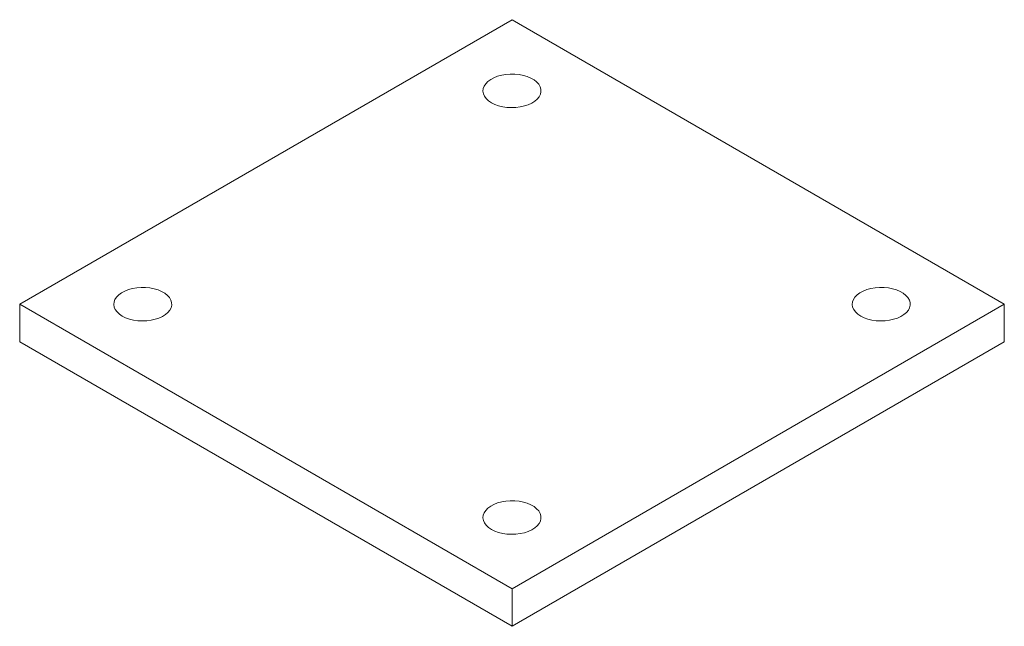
# Paper-space layout '_Isométrique' of a CAD drawing. Header units: inches. Extents: x -0.67 to 0.67, y -0.39 to 0.44.
import ezdxf

# ---------------------------------------------------------------- set-up
doc = ezdxf.new("R2010")
doc.units = ezdxf.units.IN
doc.header["$MEASUREMENT"] = 0

psp = doc.layouts.new('_Isométrique')

# ---------------------------------------------------------------- linework, layer by layer
at = {"color": 7, "linetype": 'Continuous', "lineweight": 15}
for p, q in [((0, 0.4367), (-0.6681, 0.051)), ((0.6681, 0.051), (0, 0.4367)), ((-0.6681, 0.051), (0, -0.3347)), ((-0.6681, 0.051), (-0.6681, 0)), ((0, -0.3347), (0.6681, 0.051)), ((0.6681, 0.051), (0.6681, 0)), ((-0.6681, 0), (0, -0.3857)), ((0, -0.3857), (0.6681, 0)), ((0, -0.3347), (0, -0.3857))]:
    psp.add_line(p, q, dxfattribs=at)
at = {"color": 7, "linetype": 'Continuous', "lineweight": 15, "flags": 128}
for points in [[(-0.0278, 0.3242), (-0.0233, 0.322), (-0.0181, 0.3201), (-0.0126, 0.3188), (-0.0068, 0.3179), (-0.0008, 0.3176), (0.0053, 0.3178), (0.0112, 0.3185), (0.0168, 0.3198), (0.022, 0.3215), (0.0268, 0.3236), (0.0308, 0.3262), (0.0342, 0.3291), (0.0368, 0.3322), (0.0385, 0.3356), (0.0393, 0.339), (0.0392, 0.3425), (0.0382, 0.3459), (0.0362, 0.3492), (0.0334, 0.3523), (0.0299, 0.3551), (0.0256, 0.3576), (0.0208, 0.3596), (0.0154, 0.3612), (0.0097, 0.3623), (0.0038, 0.3629), (-0.0023, 0.363), (-0.0082, 0.3625), (-0.014, 0.3616), (-0.0195, 0.3601), (-0.0245, 0.3581), (-0.0289, 0.3558), (-0.0326, 0.353), (-0.0356, 0.35), (-0.0378, 0.3468), (-0.039, 0.3434), (-0.0394, 0.3399), (-0.0388, 0.3364), (-0.0373, 0.333), (-0.0349, 0.3298), (-0.0318, 0.3269), (-0.0278, 0.3242)], [(-0.5289, 0.035), (-0.5244, 0.0327), (-0.5192, 0.0309), (-0.5137, 0.0295), (-0.5079, 0.0286), (-0.5019, 0.0283), (-0.4958, 0.0285), (-0.4899, 0.0292), (-0.4843, 0.0305), (-0.4791, 0.0322), (-0.4743, 0.0344), (-0.4703, 0.0369), (-0.4669, 0.0398), (-0.4643, 0.0429), (-0.4626, 0.0463), (-0.4618, 0.0497), (-0.4619, 0.0532), (-0.4629, 0.0566), (-0.4649, 0.0599), (-0.4676, 0.063), (-0.4712, 0.0658), (-0.4755, 0.0683), (-0.4803, 0.0703), (-0.4857, 0.0719), (-0.4914, 0.0731), (-0.4973, 0.0737), (-0.5034, 0.0737), (-0.5093, 0.0733), (-0.5151, 0.0723), (-0.5206, 0.0708), (-0.5256, 0.0688), (-0.53, 0.0665), (-0.5337, 0.0638), (-0.5367, 0.0607), (-0.5389, 0.0575), (-0.5401, 0.0541), (-0.5405, 0.0506), (-0.5399, 0.0471), (-0.5384, 0.0438), (-0.536, 0.0406), (-0.5329, 0.0376), (-0.5289, 0.035)], [(0.4733, 0.035), (0.4778, 0.0327), (0.483, 0.0309), (0.4885, 0.0295), (0.4943, 0.0286), (0.5003, 0.0283), (0.5064, 0.0285), (0.5123, 0.0292), (0.5179, 0.0305), (0.5231, 0.0322), (0.5279, 0.0344), (0.5319, 0.0369), (0.5353, 0.0398), (0.5379, 0.0429), (0.5396, 0.0463), (0.5404, 0.0497), (0.5403, 0.0532), (0.5393, 0.0566), (0.5373, 0.0599), (0.5345, 0.063), (0.531, 0.0658), (0.5267, 0.0683), (0.5219, 0.0703), (0.5165, 0.0719), (0.5108, 0.0731), (0.5049, 0.0737), (0.4988, 0.0737), (0.4929, 0.0733), (0.4871, 0.0723), (0.4816, 0.0708), (0.4766, 0.0688), (0.4722, 0.0665), (0.4685, 0.0638), (0.4655, 0.0607), (0.4633, 0.0575), (0.4621, 0.0541), (0.4617, 0.0506), (0.4623, 0.0471), (0.4638, 0.0438), (0.4662, 0.0406), (0.4693, 0.0376), (0.4733, 0.035)], [(-0.0278, -0.2543), (-0.0233, -0.2566), (-0.0181, -0.2584), (-0.0126, -0.2598), (-0.0068, -0.2606), (-0.0008, -0.261), (0.0053, -0.2608), (0.0112, -0.26), (0.0168, -0.2588), (0.022, -0.2571), (0.0268, -0.2549), (0.0308, -0.2524), (0.0342, -0.2495), (0.0368, -0.2463), (0.0385, -0.243), (0.0393, -0.2396), (0.0392, -0.2361), (0.0382, -0.2326), (0.0362, -0.2293), (0.0334, -0.2263), (0.0299, -0.2235), (0.0256, -0.221), (0.0208, -0.2189), (0.0154, -0.2173), (0.0097, -0.2162), (0.0038, -0.2156), (-0.0023, -0.2156), (-0.0082, -0.216), (-0.014, -0.217), (-0.0195, -0.2185), (-0.0245, -0.2204), (-0.0289, -0.2228), (-0.0326, -0.2255), (-0.0356, -0.2286), (-0.0378, -0.2318), (-0.039, -0.2352), (-0.0394, -0.2387), (-0.0388, -0.2421), (-0.0373, -0.2455), (-0.0349, -0.2487), (-0.0318, -0.2517), (-0.0278, -0.2543)]]:
    psp.add_lwpolyline(points, dxfattribs=at)

doc.saveas('drawing.dxf')
